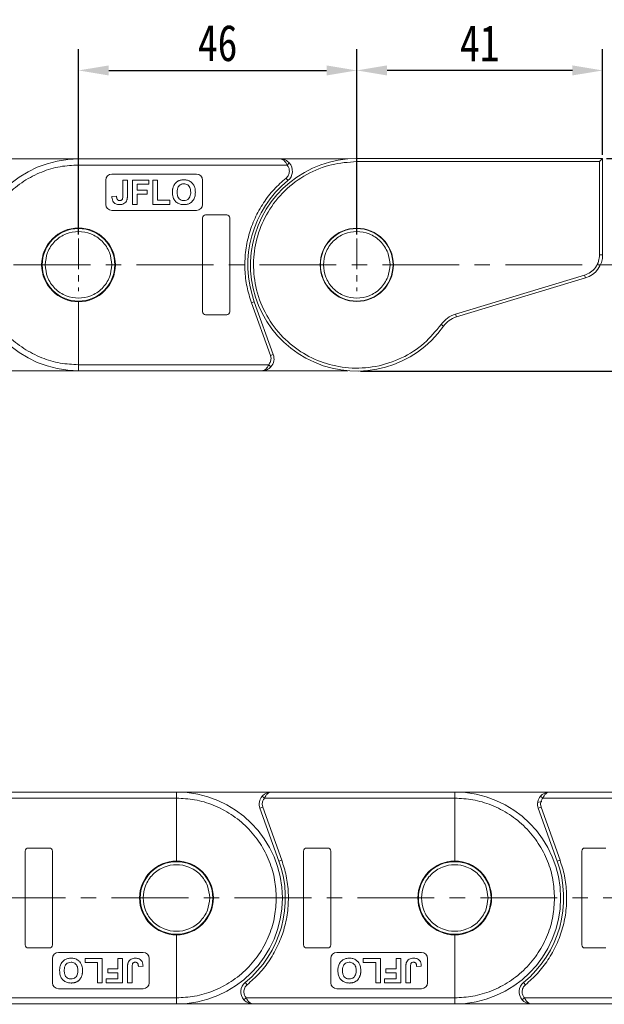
# Model space of a CAD drawing. Header units: millimetres. Extents: x 3117 to 4040, y -135 to 518.
# Tile 15 of 38: x 3548 to 3645, y 139 to 302. Entities that reach past the tile are written whole.
import ezdxf

# ---------------------------------------------------------------- set-up
doc = ezdxf.new("R2010")
doc.units = ezdxf.units.MM
doc.linetypes.add('CENTERX2', pattern=[20.32, 12.7, -2.54, 2.54, -2.54])
doc.styles.get("Standard").update_dxf_attribs({"font": '仿宋_GB2312.ttf', "width": 0.8})
doc.dimstyles.new('副本 ISO-25.1', dxfattribs={"dimtxt": 6, "dimasz": 5, "dimexe": 3.5, "dimexo": 0.625, "dimgap": 1.5, "dimtad": 1, "dimdsep": 46, "dimtxsty": 'Standard', "dimcen": 2.5, "dimadec": 0, "dimazin": 0, "dimtfac": 1, "dimtmove": 0, "dimatfit": 3, "dimfxl": 0, "dimarcsym": 0})

# ---------------------------------------------------------------- blocks, each defined once
blk = doc.blocks.new('*D1901')
at = {"color": 0, "lineweight": -2}
for p, q in [((3558.16, 266.19), (3558.16, 296.82)), ((3604.16, 266.19), (3604.16, 296.82)), ((3563.16, 293.32), (3599.16, 293.32))]:
    blk.add_line(p, q, dxfattribs=at)
at = {"color": 0, "lineweight": 9}
for points in [[(3563.16, 294.15), (3563.16, 292.49), (3558.16, 293.32)], [(3599.16, 294.15), (3599.16, 292.49), (3604.16, 293.32)]]:
    blk.add_solid(points, dxfattribs=at)
at = {"layer": 'Defpoints', "color": 0, "lineweight": 9}
for p in [(3604.16, 293.32), (3558.16, 265.56), (3604.16, 265.56)]:
    blk.add_point(p, dxfattribs=at)
at = {"color": 0, "lineweight": 9, "insert": (3581.16, 297.82), "char_height": 6, "attachment_point": 5}
blk.add_mtext('46', dxfattribs=at)
blk = doc.blocks.new('*D1885')
at = {"color": 0, "lineweight": -2}
for p, q in [((3604.16, 266.19), (3604.16, 296.82)), ((3644.8, 279.38), (3644.8, 296.82)), ((3639.8, 293.32), (3609.16, 293.32))]:
    blk.add_line(p, q, dxfattribs=at)
at = {"color": 0, "lineweight": 9}
for points in [[(3609.16, 294.15), (3609.16, 292.49), (3604.16, 293.32)], [(3639.8, 294.15), (3639.8, 292.49), (3644.8, 293.32)]]:
    blk.add_solid(points, dxfattribs=at)
at = {"layer": 'Defpoints', "color": 0, "lineweight": 9}
for p in [(3604.16, 293.32), (3644.8, 278.76), (3604.16, 265.56)]:
    blk.add_point(p, dxfattribs=at)
at = {"color": 0, "lineweight": 9, "insert": (3624.48, 297.82), "char_height": 6, "attachment_point": 5}
blk.add_mtext('41', dxfattribs=at)
blk = doc.blocks.new('*D1886')
at = {"color": 0, "lineweight": -2}
for p, q in [((3645.43, 278.76), (3709.97, 278.76)), ((3706.47, 273.76), (3706.47, 248.63)), ((3604.78, 243.63), (3709.97, 243.63))]:
    blk.add_line(p, q, dxfattribs=at)
at = {"color": 0, "lineweight": 9}
for points in [[(3705.64, 273.76), (3707.3, 273.76), (3706.47, 278.76)], [(3705.64, 248.63), (3707.3, 248.63), (3706.47, 243.63)]]:
    blk.add_solid(points, dxfattribs=at)
at = {"layer": 'Defpoints', "color": 0, "lineweight": 9}
for p in [(3644.8, 278.76), (3604.16, 243.63), (3706.47, 243.63)]:
    blk.add_point(p, dxfattribs=at)
at = {"color": 0, "lineweight": 9, "insert": (3701.97, 261.19), "char_height": 6, "attachment_point": 5, "rotation": 90}
blk.add_mtext('35', dxfattribs=at)
blk = doc.blocks.new('*D1888')
at = {"color": 0, "lineweight": -2}
for p, q in [((3645.43, 278.76), (3969.38, 278.76)), ((3965.88, 273.76), (3965.88, 144)), ((3914.92, 139), (3969.38, 139))]:
    blk.add_line(p, q, dxfattribs=at)
at = {"color": 0, "lineweight": 9}
for points in [[(3965.05, 273.76), (3966.71, 273.76), (3965.88, 278.76)], [(3965.05, 144), (3966.71, 144), (3965.88, 139)]]:
    blk.add_solid(points, dxfattribs=at)
at = {"layer": 'Defpoints', "color": 0, "lineweight": 9}
for p in [(3644.8, 278.76), (3914.29, 139), (3965.88, 139)]:
    blk.add_point(p, dxfattribs=at)
at = {"color": 0, "lineweight": 9, "insert": (3961.38, 208.88), "char_height": 6, "attachment_point": 5, "rotation": 90}
blk.add_mtext('2R+35', dxfattribs=at)

msp = doc.modelspace()

# ---------------------------------------------------------------- linework, layer by layer
at = {"color": 7, "linetype": 'Continuous', "lineweight": 15}
for p, q in [((3558.156, 278.693), (3545.517, 278.693)), ((3591.517, 278.693), (3558.156, 278.693)), ((3602.663, 278.693), (3591.517, 278.693)), ((3604.156, 278.756), (3604.156, 278.256)), ((3644.803, 278.756), (3604.156, 278.756)), ((3604.156, 278.256), (3644.303, 278.256)), ((3644.803, 278.756), (3644.303, 278.256)), ((3644.303, 278.256), (3644.303, 262.869)), ((3644.803, 262.869), (3644.803, 278.756)), ((3558.156, 267.293), (3558.156, 277.693)), ((3558.156, 277.693), (3592.635, 277.693)), ((3593.007, 278.026), (3592.635, 277.693)), ((3562.656, 275.193), (3562.656, 271.193)), ((3577.656, 276.193), (3563.656, 276.193)), ((3565.476, 275.193), (3565.476, 272.604)), ((3566.246, 275.193), (3565.476, 275.193)), ((3566.246, 272.671), (3566.246, 275.193)), ((3567.066, 275.193), (3567.066, 271.193)), ((3569.784, 275.193), (3567.066, 275.193)), ((3569.784, 274.526), (3569.784, 275.193)), ((3570.451, 275.193), (3570.451, 271.193)), ((3571.22, 275.193), (3570.451, 275.193)), ((3571.22, 271.859), (3571.22, 275.193)), ((3578.656, 271.193), (3578.656, 275.193)), ((3592.465, 275.53), (3592.781, 275.143)), ((3567.835, 273.552), (3567.835, 274.526)), ((3567.835, 274.526), (3569.784, 274.526)), ((3569.528, 273.552), (3567.835, 273.552)), ((3569.528, 272.885), (3569.528, 273.552)), ((3564.451, 272.526), (3563.682, 272.475)), ((3567.835, 272.885), (3569.528, 272.885)), ((3567.835, 271.193), (3567.835, 272.885)), ((3573.271, 271.859), (3571.22, 271.859)), ((3573.271, 271.193), (3573.271, 271.859)), ((3563.656, 270.193), (3577.656, 270.193)), ((3567.066, 271.193), (3567.835, 271.193)), ((3570.451, 271.193), (3573.271, 271.193)), ((3578.656, 268.943), (3578.656, 253.443)), ((3582.656, 269.443), (3579.156, 269.443)), ((3583.156, 253.443), (3583.156, 268.943)), ((3644.803, 262.869), (3644.303, 262.869)), ((3641.805, 259.505), (3620.472, 253.061)), ((3620.617, 252.582), (3641.949, 259.026)), ((3641.805, 259.505), (3641.949, 259.026)), ((3558.156, 244.693), (3558.156, 255.093)), ((3587.22, 255.095), (3586.75, 254.926)), ((3586.75, 254.926), (3589.891, 246.201)), ((3590.361, 246.37), (3587.22, 255.095)), ((3579.156, 252.943), (3582.656, 252.943)), ((3620.617, 252.582), (3620.472, 253.061)), ((3618.499, 251.056), (3618.091, 251.345)), ((3590.361, 246.37), (3589.891, 246.201)), ((3589.891, 246.201), (3589.98, 245.693)), ((3589.598, 244.693), (3558.156, 244.693)), ((3589.97, 244.359), (3589.598, 244.693)), ((3542.48, 243.693), (3558.156, 243.693)), ((3558.156, 243.693), (3588.48, 243.693)), ((3588.48, 243.693), (3602.663, 243.693)), ((3542.911, 173.068), (3574.353, 173.068)), ((3574.353, 174.068), (3544.029, 174.068)), ((3590.029, 174.068), (3574.353, 174.068)), ((3574.353, 173.068), (3574.353, 162.668)), ((3588.538, 173.401), (3588.911, 173.068)), ((3588.911, 173.068), (3620.353, 173.068)), ((3620.353, 174.068), (3590.029, 174.068)), ((3636.029, 174.068), (3620.353, 174.068)), ((3620.353, 173.068), (3620.353, 162.668)), ((3634.049, 172.349), (3634.724, 172.533)), ((3634.538, 173.401), (3634.911, 173.068)), ((3634.911, 173.068), (3666.353, 173.068)), ((3666.353, 174.068), (3636.029, 174.068)), ((3588.147, 171.39), (3588.618, 171.56)), ((3588.147, 171.39), (3591.288, 162.665)), ((3588.618, 171.56), (3588.529, 172.068)), ((3591.759, 162.835), (3588.618, 171.56)), ((3634.147, 171.39), (3634.618, 171.56)), ((3634.147, 171.39), (3637.288, 162.665)), ((3634.618, 171.56), (3634.529, 172.068)), ((3637.759, 162.835), (3634.618, 171.56)), ((3553.353, 164.818), (3549.853, 164.818)), ((3599.353, 164.818), (3595.853, 164.818)), ((3645.353, 164.818), (3641.853, 164.818)), ((3549.353, 164.318), (3549.353, 148.818)), ((3553.853, 148.818), (3553.853, 164.318)), ((3591.288, 162.665), (3591.759, 162.835)), ((3595.353, 164.318), (3595.353, 148.818)), ((3599.853, 148.818), (3599.853, 164.318)), ((3637.288, 162.665), (3637.759, 162.835)), ((3641.353, 164.318), (3641.353, 148.818)), ((3574.353, 150.468), (3574.353, 140.068)), ((3620.353, 150.468), (3620.353, 140.068)), ((3549.853, 148.318), (3553.353, 148.318)), ((3595.853, 148.318), (3599.353, 148.318)), ((3641.853, 148.318), (3645.353, 148.318)), ((3553.853, 146.568), (3553.853, 142.568)), ((3568.853, 147.568), (3554.853, 147.568)), ((3559.237, 146.568), (3559.237, 145.901)), ((3562.058, 146.568), (3559.237, 146.568)), ((3562.058, 142.568), (3562.058, 146.568)), ((3565.442, 146.568), (3564.673, 146.568)), ((3564.673, 146.568), (3564.673, 144.875)), ((3565.442, 142.568), (3565.442, 146.568)), ((3569.853, 142.568), (3569.853, 146.568)), ((3599.853, 146.568), (3599.853, 142.568)), ((3614.853, 147.568), (3600.853, 147.568)), ((3608.058, 146.568), (3605.237, 146.568)), ((3605.237, 146.568), (3605.237, 145.901)), ((3608.058, 142.568), (3608.058, 146.568)), ((3610.673, 146.568), (3610.673, 144.875)), ((3611.442, 146.568), (3610.673, 146.568)), ((3611.442, 142.568), (3611.442, 146.568)), ((3615.853, 142.568), (3615.853, 146.568)), ((3559.237, 145.901), (3561.289, 145.901)), ((3561.289, 145.901), (3561.289, 142.568)), ((3564.673, 144.875), (3562.981, 144.875)), ((3562.981, 144.875), (3562.981, 144.209)), ((3566.263, 145.089), (3566.263, 142.568)), ((3567.032, 142.568), (3567.032, 145.157)), ((3568.058, 145.234), (3568.827, 145.286)), ((3605.237, 145.901), (3607.289, 145.901)), ((3607.289, 145.901), (3607.289, 142.568)), ((3608.981, 144.875), (3608.981, 144.209)), ((3610.673, 144.875), (3608.981, 144.875)), ((3612.263, 145.089), (3612.263, 142.568)), ((3613.032, 142.568), (3613.032, 145.157)), ((3614.058, 145.234), (3614.827, 145.286)), ((3564.673, 143.234), (3562.725, 143.234)), ((3562.725, 143.234), (3562.725, 142.568)), ((3562.981, 144.209), (3564.673, 144.209)), ((3564.673, 144.209), (3564.673, 143.234)), ((3610.673, 143.234), (3608.725, 143.234)), ((3608.725, 143.234), (3608.725, 142.568)), ((3608.981, 144.209), (3610.673, 144.209)), ((3610.673, 144.209), (3610.673, 143.234)), ((3554.853, 141.568), (3568.853, 141.568)), ((3561.289, 142.568), (3562.058, 142.568)), ((3562.725, 142.568), (3565.442, 142.568)), ((3566.263, 142.568), (3567.032, 142.568)), ((3586.044, 142.23), (3585.728, 142.618)), ((3600.853, 141.568), (3614.853, 141.568)), ((3607.289, 142.568), (3608.058, 142.568)), ((3608.725, 142.568), (3611.442, 142.568)), ((3612.263, 142.568), (3613.032, 142.568)), ((3632.044, 142.23), (3631.728, 142.618)), ((3574.353, 140.068), (3539.874, 140.068)), ((3585.501, 139.734), (3585.874, 140.068)), ((3620.353, 140.068), (3585.874, 140.068)), ((3631.501, 139.734), (3631.874, 140.068)), ((3666.353, 140.068), (3631.874, 140.068)), ((3540.992, 139.068), (3574.353, 139.068)), ((3574.353, 139.068), (3586.992, 139.068)), ((3586.992, 139.068), (3620.353, 139.068)), ((3620.353, 139.068), (3632.992, 139.068)), ((3632.992, 139.068), (3666.353, 139.068))]:
    msp.add_line(p, q, dxfattribs=at)
at = {"color": 1, "linetype": 'CENTERX2', "lineweight": 13, "ltscale": 0.4}
for p, q in [((3558.156, 265.565), (3558.156, 256.821)), ((3604.156, 265.565), (3604.156, 256.821))]:
    msp.add_line(p, q, dxfattribs=at)
at = {"color": 1, "linetype": 'CENTERX2', "lineweight": 13}
for p, q in [((3466.156, 261.193), (3654.883, 261.193)), ((3482.353, 156.568), (3925.951, 156.568))]:
    msp.add_line(p, q, dxfattribs=at)
at = {"color": 7, "linetype": 'Continuous', "lineweight": 15}
for centre, radius in [((3558.156, 261.193), 6), ((3604.156, 261.193), 6.05), ((3604.156, 261.193), 6), ((3574.353, 156.568), 6), ((3620.353, 156.568), 6)]:
    msp.add_circle(centre, radius, dxfattribs=at)
for centre, radius, start, end in [((3558.156, 261.193), 17.5, 90, 270), ((3604.156, 261.193), 17.564, 90, 324.75089), ((3591.517, 276.693), 2, 309.19497, 41.81031), ((3563.656, 275.193), 1, 90, 180), ((3577.656, 275.193), 1, 0, 90), ((3604.156, 261.193), 18, 129.19497, 199.8008), ((3563.656, 271.193), 1, 180, 270), ((3577.656, 271.193), 1, 270, 0), ((3579.156, 268.943), 0.5, 90, 180), ((3582.656, 268.943), 0.5, 0, 90), ((3558.156, 261.193), 6.1, 90, 270), ((3558.156, 261.193), 6.1, 270, 90), ((3640.789, 262.869), 4.015, 286.80744, 0), ((3579.156, 253.443), 0.5, 180, 270), ((3582.656, 253.443), 0.5, 270, 0), ((3621.778, 248.739), 4.015, 106.80744, 144.75089), ((3588.48, 245.693), 2, 318.18969, 19.8008), ((3574.353, 156.568), 17.5, 270, 90), ((3590.029, 172.068), 2, 138.18969, 199.8008), ((3620.353, 156.568), 17.5, 270, 90), ((3636.029, 172.068), 2, 138.18969, 199.8008), ((3549.853, 164.318), 0.5, 90, 180), ((3553.353, 164.318), 0.5, 0, 90), ((3595.853, 164.318), 0.5, 90, 180), ((3599.353, 164.318), 0.5, 0, 90), ((3641.853, 164.318), 0.5, 90, 180), ((3574.353, 156.568), 6.1, 90, 270), ((3574.353, 156.568), 6.1, 270, 90), ((3574.353, 156.568), 18, 309.19497, 19.8008), ((3620.353, 156.568), 6.1, 90, 270), ((3620.353, 156.568), 6.1, 270, 90), ((3620.353, 156.568), 18, 309.19497, 19.8008), ((3549.853, 148.818), 0.5, 180, 270), ((3553.353, 148.818), 0.5, 270, 0), ((3595.853, 148.818), 0.5, 180, 270), ((3599.353, 148.818), 0.5, 270, 0), ((3641.853, 148.818), 0.5, 180, 270), ((3554.853, 146.568), 1, 90, 180), ((3568.853, 146.568), 1, 0, 90), ((3600.853, 146.568), 1, 90, 180), ((3614.853, 146.568), 1, 0, 90), ((3554.853, 142.568), 1, 180, 270), ((3568.853, 142.568), 1, 270, 0), ((3586.992, 141.068), 2, 129.19497, 221.81031), ((3600.853, 142.568), 1, 180, 270), ((3614.853, 142.568), 1, 270, 0), ((3632.992, 141.068), 2, 129.19497, 221.81031)]:
    msp.add_arc(centre, radius, start, end, dxfattribs=at)
for points, knots in [([(3558.156, 277.693), (3558.156, 277.805), (3558.156, 278.03), (3558.156, 278.33), (3558.156, 278.556), (3558.156, 278.676), (3558.156, 278.688), (3558.156, 278.693)], [0, 0, 0, 0, 0.2146939, 0.4293877, 0.6440816, 0.8587754, 1, 1, 1, 1]), ([(3618.091, 251.345), (3617.202, 250.261), (3615.375, 248.032), (3611.621, 245.642), (3607.334, 244.221), (3602.86, 243.989), (3598.617, 244.869), (3594.755, 246.74), (3591.409, 249.559), (3588.825, 253.254), (3587.298, 257.498), (3586.928, 261.857), (3587.629, 266.09), (3589.359, 270.063), (3592.13, 273.583), (3595.765, 276.263), (3599.883, 277.95), (3602.758, 278.156), (3604.156, 278.256)], [0, 0, 0, 0, 0.0599991, 0.123424, 0.1883303, 0.2524874, 0.3138118, 0.3728714, 0.4353454, 0.5, 0.5646546, 0.6271286, 0.6861882, 0.7475126, 0.8116697, 0.876576, 0.9400009, 1, 1, 1, 1]), ([(3592.635, 277.693), (3592.567, 277.828), (3592.423, 278.116), (3592.144, 278.442), (3591.835, 278.654), (3591.623, 278.68), (3591.517, 278.693)], [0, 0, 0, 0, 0.23435876, 0.49821551, 0.74848117, 1, 1, 1, 1]), ([(3591.517, 278.693), (3591.786, 278.662), (3592.205, 278.614), (3592.703, 278.327), (3592.913, 278.12), (3593.007, 278.026)], [0, 0, 0, 0, 0.4984129, 0.772928, 1, 1, 1, 1]), ([(3541.656, 261.193), (3541.709, 262.199), (3541.82, 264.272), (3542.738, 267.347), (3544.26, 270.305), (3546.406, 272.943), (3549.044, 275.089), (3552.001, 276.611), (3555.077, 277.529), (3557.15, 277.639), (3558.156, 277.693)], [0, 0, 0, 0, 0.116516, 0.2400113, 0.3686408, 0.5, 0.6313592, 0.7599887, 0.883484, 1, 1, 1, 1]), ([(3593.017, 276.693), (3593.01, 276.582), (3592.996, 276.36), (3592.881, 276.045), (3592.71, 275.756), (3592.546, 275.606), (3592.465, 275.53)], [0, 0, 0, 0, 0.2498972, 0.4999949, 0.7498974, 1, 1, 1, 1]), ([(3573.86, 274.186), (3573.905, 274.276), (3573.995, 274.458), (3574.156, 274.66), (3574.304, 274.812), (3574.433, 274.918), (3574.574, 275.014), (3574.678, 275.063), (3574.73, 275.087)], [0, 0, 0, 0, 0.2345767, 0.4746163, 0.6023936, 0.7313657, 0.8647119, 1, 1, 1, 1]), ([(3574.73, 275.087), (3574.777, 275.106), (3574.87, 275.143), (3575.012, 275.182), (3575.152, 275.212), (3575.291, 275.23), (3575.432, 275.242), (3575.526, 275.243), (3575.573, 275.244)], [0, 0, 0, 0, 0.1738242, 0.3487526, 0.5099894, 0.6719466, 0.8356798, 1, 1, 1, 1]), ([(3575.573, 275.244), (3575.775, 275.232), (3576.182, 275.207), (3576.735, 274.94), (3577.152, 274.512), (3577.433, 273.912), (3577.46, 273.453), (3577.476, 273.187)], [0, 0, 0, 0, 0.1909513, 0.3838062, 0.5672016, 0.7491578, 1, 1, 1, 1]), ([(3592.465, 275.53), (3591.784, 274.925), (3590.397, 273.692), (3588.672, 271.443), (3587.259, 268.916), (3586.254, 266.158), (3585.695, 263.277), (3585.605, 260.382), (3585.925, 257.566), (3586.478, 255.795), (3586.75, 254.926)], [0, 0, 0, 0, 0.1197899, 0.2439368, 0.3711682, 0.5, 0.6288318, 0.7560632, 0.8802101, 1, 1, 1, 1]), ([(3573.682, 273.169), (3573.682, 273.219), (3573.682, 273.319), (3573.693, 273.469), (3573.708, 273.618), (3573.737, 273.789), (3573.78, 273.981), (3573.833, 274.117), (3573.86, 274.186)], [0, 0, 0, 0, 0.1443329, 0.2888961, 0.4332599, 0.5780731, 0.7877955, 1, 1, 1, 1]), ([(3575.583, 274.577), (3575.442, 274.566), (3575.187, 274.546), (3574.863, 274.355), (3574.62, 274.076), (3574.472, 273.672), (3574.458, 273.365), (3574.451, 273.195)], [0, 0, 0, 0, 0.2069211, 0.3755229, 0.5441183, 0.7482179, 1, 1, 1, 1]), ([(3576.707, 273.206), (3576.697, 273.409), (3576.681, 273.736), (3576.495, 274.154), (3576.233, 274.412), (3575.912, 274.557), (3575.691, 274.571), (3575.583, 274.577)], [0, 0, 0, 0, 0.3011498, 0.4855558, 0.6711527, 0.8384642, 1, 1, 1, 1]), ([(3564.917, 271.141), (3564.711, 271.158), (3564.391, 271.184), (3564.026, 271.43), (3563.803, 271.735), (3563.696, 272.101), (3563.686, 272.362), (3563.682, 272.475)], [0, 0, 0, 0, 0.2947537, 0.4575977, 0.6204456, 0.836095, 1, 1, 1, 1]), ([(3564.451, 272.526), (3564.452, 272.501), (3564.454, 272.451), (3564.461, 272.376), (3564.47, 272.302), (3564.485, 272.218), (3564.507, 272.124), (3564.539, 272.061), (3564.555, 272.028)], [0, 0, 0, 0, 0.146273, 0.2926484, 0.4389475, 0.5855844, 0.7903219, 1, 1, 1, 1]), ([(3564.555, 272.028), (3564.573, 272.003), (3564.609, 271.951), (3564.677, 271.889), (3564.757, 271.845), (3564.832, 271.821), (3564.904, 271.81), (3564.946, 271.809), (3564.967, 271.808)], [0, 0, 0, 0, 0.1899344, 0.3858392, 0.560405, 0.7421212, 0.8701806, 1, 1, 1, 1]), ([(3566.158, 271.911), (3566.104, 271.791), (3565.995, 271.552), (3565.688, 271.299), (3565.317, 271.16), (3565.055, 271.148), (3564.917, 271.141)], [0, 0, 0, 0, 0.2494052, 0.4997794, 0.737005, 1, 1, 1, 1]), ([(3564.967, 271.808), (3565.035, 271.812), (3565.145, 271.817), (3565.286, 271.881), (3565.383, 271.977), (3565.472, 272.222), (3565.474, 272.438), (3565.476, 272.604)], [0, 0, 0, 0, 0.1847697, 0.2997212, 0.415218, 0.5481969, 1, 1, 1, 1]), ([(3566.246, 272.671), (3566.245, 272.621), (3566.244, 272.521), (3566.238, 272.382), (3566.228, 272.255), (3566.211, 272.14), (3566.192, 272.024), (3566.17, 271.948), (3566.158, 271.911)], [0, 0, 0, 0, 0.1952531, 0.3906374, 0.5418335, 0.6933807, 0.846202, 1, 1, 1, 1]), ([(3575.585, 271.141), (3575.383, 271.154), (3574.977, 271.178), (3574.422, 271.439), (3574.007, 271.863), (3573.726, 272.454), (3573.698, 272.906), (3573.682, 273.169)], [0, 0, 0, 0, 0.19237581, 0.386627, 0.57092084, 0.74991815, 1, 1, 1, 1]), ([(3574.451, 273.195), (3574.462, 272.992), (3574.48, 272.66), (3574.679, 272.234), (3574.959, 271.966), (3575.281, 271.825), (3575.493, 271.813), (3575.583, 271.808)], [0, 0, 0, 0, 0.3000791, 0.4915074, 0.6839278, 0.8668961, 1, 1, 1, 1]), ([(3575.583, 271.808), (3575.735, 271.823), (3576.025, 271.851), (3576.367, 272.098), (3576.6, 272.443), (3576.695, 272.826), (3576.704, 273.095), (3576.707, 273.206)], [0, 0, 0, 0, 0.2230139, 0.4267154, 0.5997431, 0.8344997, 1, 1, 1, 1]), ([(3577.476, 273.187), (3577.467, 272.986), (3577.448, 272.582), (3577.232, 271.983), (3576.823, 271.501), (3576.279, 271.214), (3575.857, 271.148), (3575.627, 271.142), (3575.585, 271.141)], [0, 0, 0, 0, 0.1916319, 0.3847476, 0.5975386, 0.7794336, 0.9598804, 1, 1, 1, 1]), ([(3552.656, 261.193), (3552.729, 261.885), (3552.842, 262.949), (3553.528, 264.23), (3554.238, 265.11), (3555.119, 265.824), (3556.4, 266.488), (3558.156, 266.826), (3559.912, 266.488), (3561.193, 265.824), (3562.074, 265.11), (3562.784, 264.23), (3563.469, 262.949), (3563.582, 261.885), (3563.656, 261.193)], [0, 0, 0, 0, 0.1197284, 0.1841803, 0.25, 0.3158197, 0.3802716, 0.5, 0.6197284, 0.6841803, 0.75, 0.8158197, 0.8802716, 1, 1, 1, 1]), ([(3598.656, 261.193), (3598.729, 261.885), (3598.842, 262.949), (3599.528, 264.23), (3600.238, 265.11), (3601.119, 265.824), (3602.4, 266.488), (3604.156, 266.826), (3605.912, 266.488), (3607.193, 265.824), (3608.074, 265.11), (3608.784, 264.23), (3609.469, 262.949), (3609.582, 261.885), (3609.656, 261.193)], [0, 0, 0, 0, 0.1197284, 0.1841803, 0.25, 0.3158197, 0.3802716, 0.5, 0.6197284, 0.6841803, 0.75, 0.8158197, 0.8802716, 1, 1, 1, 1]), ([(3644.303, 262.869), (3644.27, 262.504), (3644.202, 261.756), (3643.655, 260.74), (3642.841, 259.923), (3642.144, 259.642), (3641.805, 259.505)], [0, 0, 0, 0, 0.2435155, 0.5, 0.7564845, 1, 1, 1, 1]), ([(3558.156, 244.693), (3557.15, 244.746), (3555.077, 244.857), (3552.001, 245.775), (3549.044, 247.297), (3546.406, 249.443), (3544.26, 252.081), (3542.738, 255.038), (3541.82, 258.113), (3541.709, 260.186), (3541.656, 261.193)], [0, 0, 0, 0, 0.116516, 0.2400113, 0.3686408, 0.5, 0.6313592, 0.7599887, 0.883484, 1, 1, 1, 1]), ([(3563.656, 261.193), (3563.582, 260.501), (3563.469, 259.437), (3562.784, 258.156), (3562.074, 257.276), (3561.193, 256.561), (3559.912, 255.897), (3558.156, 255.56), (3556.4, 255.897), (3555.119, 256.561), (3554.238, 257.276), (3553.528, 258.156), (3552.842, 259.437), (3552.729, 260.501), (3552.656, 261.193)], [0, 0, 0, 0, 0.1197284, 0.1841803, 0.25, 0.3158197, 0.3802716, 0.5, 0.6197284, 0.6841803, 0.75, 0.8158197, 0.8802716, 1, 1, 1, 1]), ([(3609.656, 261.193), (3609.582, 260.501), (3609.469, 259.437), (3608.784, 258.156), (3608.074, 257.276), (3607.193, 256.561), (3605.912, 255.897), (3604.156, 255.56), (3602.4, 255.897), (3601.119, 256.561), (3600.238, 257.276), (3599.528, 258.156), (3598.842, 259.437), (3598.729, 260.501), (3598.656, 261.193)], [0, 0, 0, 0, 0.1197284, 0.1841803, 0.25, 0.3158197, 0.3802716, 0.5, 0.6197284, 0.6841803, 0.75, 0.8158197, 0.8802716, 1, 1, 1, 1]), ([(3558.156, 243.693), (3558.156, 243.704), (3558.156, 243.726), (3558.156, 243.898), (3558.156, 244.152), (3558.156, 244.433), (3558.156, 244.619), (3558.156, 244.693)], [0, 0, 0, 0, 0.21469386, 0.42938772, 0.64408158, 0.85877544, 1, 1, 1, 1]), ([(3588.48, 243.693), (3588.586, 243.706), (3588.797, 243.732), (3589.107, 243.944), (3589.386, 244.27), (3589.53, 244.557), (3589.598, 244.693)], [0, 0, 0, 0, 0.2511309, 0.5018046, 0.7656407, 1, 1, 1, 1]), ([(3589.97, 244.359), (3589.876, 244.266), (3589.666, 244.059), (3589.168, 243.771), (3588.749, 243.724), (3588.48, 243.693)], [0, 0, 0, 0, 0.2270634, 0.5015869, 1, 1, 1, 1]), ([(3574.353, 174.068), (3574.353, 174.057), (3574.353, 174.035), (3574.353, 173.862), (3574.353, 173.608), (3574.353, 173.327), (3574.353, 173.142), (3574.353, 173.068)], [0, 0, 0, 0, 0.21469386, 0.42938772, 0.64408158, 0.85877544, 1, 1, 1, 1]), ([(3574.353, 173.068), (3575.359, 173.014), (3577.432, 172.904), (3580.507, 171.986), (3583.465, 170.464), (3586.103, 168.318), (3588.249, 165.68), (3589.771, 162.722), (3590.689, 159.647), (3590.799, 157.574), (3590.853, 156.568)], [0, 0, 0, 0, 0.116516, 0.2400113, 0.3686408, 0.5, 0.6313592, 0.7599887, 0.883484, 1, 1, 1, 1]), ([(3588.538, 173.401), (3588.633, 173.495), (3588.842, 173.702), (3589.341, 173.989), (3589.759, 174.037), (3590.029, 174.068)], [0, 0, 0, 0, 0.2270634, 0.50158693, 1, 1, 1, 1]), ([(3590.029, 174.068), (3589.923, 174.055), (3589.711, 174.029), (3589.402, 173.817), (3589.122, 173.491), (3588.979, 173.203), (3588.911, 173.068)], [0, 0, 0, 0, 0.2511309, 0.5018046, 0.7656407, 1, 1, 1, 1]), ([(3620.353, 174.068), (3620.353, 174.057), (3620.353, 174.035), (3620.353, 173.862), (3620.353, 173.608), (3620.353, 173.327), (3620.353, 173.142), (3620.353, 173.068)], [0, 0, 0, 0, 0.21469386, 0.42938772, 0.64408158, 0.85877544, 1, 1, 1, 1]), ([(3620.353, 173.068), (3621.359, 173.014), (3623.432, 172.904), (3626.507, 171.986), (3629.465, 170.464), (3632.103, 168.318), (3634.249, 165.68), (3635.771, 162.722), (3636.689, 159.647), (3636.799, 157.574), (3636.853, 156.568)], [0, 0, 0, 0, 0.11651603, 0.24001133, 0.36864081, 0.5, 0.63135919, 0.75998867, 0.88348397, 1, 1, 1, 1]), ([(3634.538, 173.401), (3634.633, 173.495), (3634.842, 173.702), (3635.341, 173.989), (3635.759, 174.037), (3636.029, 174.068)], [0, 0, 0, 0, 0.2270634, 0.5015869, 1, 1, 1, 1]), ([(3636.029, 174.068), (3635.923, 174.055), (3635.711, 174.029), (3635.402, 173.817), (3635.122, 173.491), (3634.979, 173.203), (3634.911, 173.068)], [0, 0, 0, 0, 0.2511309, 0.5018046, 0.7656407, 1, 1, 1, 1]), ([(3586.044, 142.23), (3586.725, 142.836), (3588.111, 144.069), (3589.836, 146.317), (3591.25, 148.845), (3592.254, 151.603), (3592.814, 154.484), (3592.904, 157.378), (3592.584, 160.194), (3592.031, 161.965), (3591.759, 162.835)], [0, 0, 0, 0, 0.1197899, 0.2439368, 0.3711682, 0.5, 0.6288318, 0.7560632, 0.8802101, 1, 1, 1, 1]), ([(3632.044, 142.23), (3632.725, 142.836), (3634.111, 144.069), (3635.836, 146.317), (3637.25, 148.845), (3638.254, 151.603), (3638.814, 154.484), (3638.904, 157.378), (3638.584, 160.194), (3638.031, 161.965), (3637.759, 162.835)], [0, 0, 0, 0, 0.1197899, 0.2439368, 0.3711682, 0.5, 0.6288318, 0.7560632, 0.8802101, 1, 1, 1, 1]), ([(3568.853, 156.568), (3568.926, 157.26), (3569.039, 158.324), (3569.725, 159.605), (3570.435, 160.485), (3571.316, 161.199), (3572.597, 161.863), (3574.353, 162.201), (3576.109, 161.863), (3577.389, 161.199), (3578.271, 160.485), (3578.98, 159.605), (3579.666, 158.324), (3579.779, 157.26), (3579.853, 156.568)], [0, 0, 0, 0, 0.1197284, 0.1841803, 0.25, 0.3158197, 0.3802716, 0.5, 0.6197284, 0.6841803, 0.75, 0.8158197, 0.8802716, 1, 1, 1, 1]), ([(3614.853, 156.568), (3614.926, 157.26), (3615.039, 158.324), (3615.725, 159.605), (3616.435, 160.485), (3617.316, 161.199), (3618.597, 161.863), (3620.353, 162.201), (3622.109, 161.863), (3623.389, 161.199), (3624.271, 160.485), (3624.98, 159.605), (3625.666, 158.324), (3625.779, 157.26), (3625.853, 156.568)], [0, 0, 0, 0, 0.1197284, 0.1841803, 0.25, 0.3158197, 0.3802716, 0.5, 0.6197284, 0.6841803, 0.75, 0.8158197, 0.8802716, 1, 1, 1, 1]), ([(3579.853, 156.568), (3579.779, 155.876), (3579.666, 154.812), (3578.98, 153.531), (3578.271, 152.651), (3577.389, 151.937), (3576.109, 151.272), (3574.353, 150.935), (3572.597, 151.272), (3571.316, 151.937), (3570.435, 152.651), (3569.725, 153.531), (3569.039, 154.812), (3568.926, 155.876), (3568.853, 156.568)], [0, 0, 0, 0, 0.1197284, 0.1841803, 0.25, 0.3158197, 0.3802716, 0.5, 0.6197284, 0.6841803, 0.75, 0.8158197, 0.8802716, 1, 1, 1, 1]), ([(3590.853, 156.568), (3590.799, 155.561), (3590.689, 153.488), (3589.771, 150.413), (3588.249, 147.456), (3586.103, 144.818), (3583.465, 142.672), (3580.507, 141.15), (3577.432, 140.232), (3575.359, 140.121), (3574.353, 140.068)], [0, 0, 0, 0, 0.116516, 0.2400113, 0.3686408, 0.5, 0.6313592, 0.7599887, 0.883484, 1, 1, 1, 1]), ([(3625.853, 156.568), (3625.779, 155.876), (3625.666, 154.812), (3624.98, 153.531), (3624.271, 152.651), (3623.389, 151.937), (3622.109, 151.272), (3620.353, 150.935), (3618.597, 151.272), (3617.316, 151.937), (3616.435, 152.651), (3615.725, 153.531), (3615.039, 154.812), (3614.926, 155.876), (3614.853, 156.568)], [0, 0, 0, 0, 0.1197284, 0.1841803, 0.25, 0.3158197, 0.3802716, 0.5, 0.6197284, 0.6841803, 0.75, 0.8158197, 0.8802716, 1, 1, 1, 1]), ([(3636.853, 156.568), (3636.799, 155.561), (3636.689, 153.488), (3635.771, 150.413), (3634.249, 147.456), (3632.103, 144.818), (3629.465, 142.672), (3626.507, 141.15), (3623.432, 140.232), (3621.359, 140.121), (3620.353, 140.068)], [0, 0, 0, 0, 0.116516, 0.2400113, 0.3686408, 0.5, 0.6313592, 0.7599887, 0.883484, 1, 1, 1, 1]), ([(3555.032, 144.573), (3555.042, 144.775), (3555.06, 145.178), (3555.277, 145.778), (3555.686, 146.26), (3556.229, 146.546), (3556.651, 146.613), (3556.882, 146.618), (3556.924, 146.619)], [0, 0, 0, 0, 0.1916319, 0.3847476, 0.5975386, 0.7794336, 0.9598804, 1, 1, 1, 1]), ([(3556.924, 146.619), (3557.126, 146.607), (3557.532, 146.582), (3558.087, 146.321), (3558.501, 145.898), (3558.783, 145.306), (3558.811, 144.855), (3558.827, 144.592)], [0, 0, 0, 0, 0.19237581, 0.386627, 0.57092084, 0.74991815, 1, 1, 1, 1]), ([(3566.35, 145.85), (3566.405, 145.969), (3566.514, 146.209), (3566.82, 146.461), (3567.192, 146.601), (3567.454, 146.613), (3567.592, 146.619)], [0, 0, 0, 0, 0.2494052, 0.4997794, 0.737005, 1, 1, 1, 1]), ([(3567.592, 146.619), (3567.798, 146.602), (3568.118, 146.576), (3568.482, 146.331), (3568.706, 146.026), (3568.812, 145.66), (3568.823, 145.398), (3568.827, 145.286)], [0, 0, 0, 0, 0.2947537, 0.4575977, 0.6204456, 0.836095, 1, 1, 1, 1]), ([(3601.032, 144.573), (3601.042, 144.775), (3601.06, 145.178), (3601.277, 145.778), (3601.686, 146.26), (3602.229, 146.546), (3602.651, 146.613), (3602.882, 146.618), (3602.924, 146.619)], [0, 0, 0, 0, 0.1916319, 0.3847476, 0.5975386, 0.7794336, 0.9598804, 1, 1, 1, 1]), ([(3602.924, 146.619), (3603.126, 146.607), (3603.532, 146.582), (3604.087, 146.321), (3604.501, 145.898), (3604.783, 145.306), (3604.811, 144.855), (3604.827, 144.592)], [0, 0, 0, 0, 0.19237581, 0.386627, 0.57092084, 0.74991815, 1, 1, 1, 1]), ([(3612.35, 145.85), (3612.405, 145.969), (3612.514, 146.209), (3612.82, 146.461), (3613.192, 146.601), (3613.454, 146.613), (3613.592, 146.619)], [0, 0, 0, 0, 0.2494052, 0.4997794, 0.737005, 1, 1, 1, 1]), ([(3613.592, 146.619), (3613.798, 146.602), (3614.118, 146.576), (3614.482, 146.331), (3614.706, 146.026), (3614.812, 145.66), (3614.823, 145.398), (3614.827, 145.286)], [0, 0, 0, 0, 0.2947537, 0.4575977, 0.6204456, 0.836095, 1, 1, 1, 1]), ([(3556.926, 145.952), (3556.774, 145.938), (3556.483, 145.909), (3556.142, 145.663), (3555.909, 145.317), (3555.814, 144.935), (3555.805, 144.665), (3555.801, 144.554)], [0, 0, 0, 0, 0.2230139, 0.4267154, 0.5997431, 0.8344997, 1, 1, 1, 1]), ([(3558.058, 144.565), (3558.047, 144.768), (3558.029, 145.101), (3557.83, 145.526), (3557.549, 145.795), (3557.228, 145.936), (3557.015, 145.947), (3556.926, 145.952)], [0, 0, 0, 0, 0.3000791, 0.4915074, 0.6839278, 0.8668961, 1, 1, 1, 1]), ([(3566.263, 145.089), (3566.263, 145.139), (3566.264, 145.239), (3566.271, 145.378), (3566.281, 145.505), (3566.297, 145.621), (3566.316, 145.737), (3566.339, 145.812), (3566.35, 145.85)], [0, 0, 0, 0, 0.1952531, 0.3906374, 0.5418335, 0.6933807, 0.846202, 1, 1, 1, 1]), ([(3567.542, 145.952), (3567.474, 145.949), (3567.363, 145.943), (3567.223, 145.879), (3567.125, 145.784), (3567.037, 145.538), (3567.034, 145.323), (3567.032, 145.157)], [0, 0, 0, 0, 0.1847697, 0.2997212, 0.415218, 0.5481969, 1, 1, 1, 1]), ([(3567.954, 145.732), (3567.936, 145.758), (3567.9, 145.81), (3567.831, 145.871), (3567.752, 145.915), (3567.676, 145.94), (3567.605, 145.951), (3567.563, 145.952), (3567.542, 145.952)], [0, 0, 0, 0, 0.1899344, 0.3858392, 0.560405, 0.7421212, 0.8701806, 1, 1, 1, 1]), ([(3568.058, 145.234), (3568.057, 145.259), (3568.054, 145.309), (3568.048, 145.384), (3568.039, 145.459), (3568.023, 145.542), (3568.002, 145.636), (3567.97, 145.7), (3567.954, 145.732)], [0, 0, 0, 0, 0.146273, 0.2926484, 0.4389475, 0.5855844, 0.7903219, 1, 1, 1, 1]), ([(3602.926, 145.952), (3602.774, 145.938), (3602.483, 145.909), (3602.142, 145.663), (3601.909, 145.317), (3601.814, 144.935), (3601.805, 144.665), (3601.801, 144.554)], [0, 0, 0, 0, 0.2230139, 0.4267154, 0.5997431, 0.8344997, 1, 1, 1, 1]), ([(3604.058, 144.565), (3604.047, 144.768), (3604.029, 145.101), (3603.83, 145.526), (3603.549, 145.795), (3603.228, 145.936), (3603.015, 145.947), (3602.926, 145.952)], [0, 0, 0, 0, 0.3000791, 0.4915074, 0.6839278, 0.8668961, 1, 1, 1, 1]), ([(3612.263, 145.089), (3612.263, 145.139), (3612.264, 145.239), (3612.271, 145.378), (3612.281, 145.505), (3612.297, 145.621), (3612.316, 145.737), (3612.339, 145.812), (3612.35, 145.85)], [0, 0, 0, 0, 0.1952531, 0.3906374, 0.5418335, 0.6933807, 0.846202, 1, 1, 1, 1]), ([(3613.542, 145.952), (3613.474, 145.949), (3613.363, 145.943), (3613.223, 145.879), (3613.125, 145.784), (3613.037, 145.538), (3613.034, 145.323), (3613.032, 145.157)], [0, 0, 0, 0, 0.1847697, 0.2997212, 0.415218, 0.5481969, 1, 1, 1, 1]), ([(3613.954, 145.732), (3613.936, 145.758), (3613.9, 145.81), (3613.831, 145.871), (3613.752, 145.915), (3613.676, 145.94), (3613.605, 145.951), (3613.563, 145.952), (3613.542, 145.952)], [0, 0, 0, 0, 0.1899344, 0.3858392, 0.560405, 0.7421212, 0.8701806, 1, 1, 1, 1]), ([(3614.058, 145.234), (3614.057, 145.259), (3614.054, 145.309), (3614.048, 145.384), (3614.039, 145.459), (3614.023, 145.542), (3614.002, 145.636), (3613.97, 145.7), (3613.954, 145.732)], [0, 0, 0, 0, 0.146273, 0.2926484, 0.4389475, 0.5855844, 0.7903219, 1, 1, 1, 1]), ([(3556.935, 142.517), (3556.733, 142.529), (3556.327, 142.554), (3555.774, 142.821), (3555.356, 143.248), (3555.076, 143.849), (3555.048, 144.308), (3555.032, 144.573)], [0, 0, 0, 0, 0.1909513, 0.3838062, 0.5672016, 0.7491578, 1, 1, 1, 1]), ([(3555.801, 144.554), (3555.811, 144.351), (3555.827, 144.025), (3556.014, 143.606), (3556.276, 143.348), (3556.597, 143.204), (3556.817, 143.19), (3556.926, 143.183)], [0, 0, 0, 0, 0.3011498, 0.4855558, 0.6711527, 0.8384642, 1, 1, 1, 1]), ([(3556.926, 143.183), (3557.066, 143.194), (3557.321, 143.214), (3557.646, 143.406), (3557.888, 143.685), (3558.037, 144.088), (3558.05, 144.396), (3558.058, 144.565)], [0, 0, 0, 0, 0.2069211, 0.3755229, 0.5441183, 0.7482179, 1, 1, 1, 1]), ([(3558.648, 143.575), (3558.604, 143.485), (3558.514, 143.303), (3558.352, 143.1), (3558.204, 142.948), (3558.076, 142.842), (3557.935, 142.746), (3557.831, 142.698), (3557.778, 142.674)], [0, 0, 0, 0, 0.2345767, 0.4746163, 0.6023936, 0.7313657, 0.8647119, 1, 1, 1, 1]), ([(3558.827, 144.592), (3558.827, 144.542), (3558.826, 144.442), (3558.816, 144.292), (3558.801, 144.142), (3558.772, 143.972), (3558.729, 143.78), (3558.675, 143.644), (3558.648, 143.575)], [0, 0, 0, 0, 0.1443329, 0.2888961, 0.4332599, 0.5780731, 0.7877955, 1, 1, 1, 1]), ([(3602.935, 142.517), (3602.733, 142.529), (3602.327, 142.554), (3601.774, 142.821), (3601.356, 143.248), (3601.076, 143.849), (3601.048, 144.308), (3601.032, 144.573)], [0, 0, 0, 0, 0.1909513, 0.3838062, 0.5672016, 0.7491578, 1, 1, 1, 1]), ([(3601.801, 144.554), (3601.811, 144.351), (3601.827, 144.025), (3602.014, 143.606), (3602.276, 143.348), (3602.597, 143.204), (3602.817, 143.19), (3602.926, 143.183)], [0, 0, 0, 0, 0.3011498, 0.4855558, 0.6711527, 0.8384642, 1, 1, 1, 1]), ([(3602.926, 143.183), (3603.066, 143.194), (3603.321, 143.214), (3603.646, 143.406), (3603.888, 143.685), (3604.037, 144.088), (3604.05, 144.396), (3604.058, 144.565)], [0, 0, 0, 0, 0.2069211, 0.3755229, 0.5441183, 0.7482179, 1, 1, 1, 1]), ([(3604.648, 143.575), (3604.604, 143.485), (3604.514, 143.303), (3604.352, 143.1), (3604.204, 142.948), (3604.076, 142.842), (3603.935, 142.746), (3603.831, 142.698), (3603.778, 142.674)], [0, 0, 0, 0, 0.2345767, 0.4746163, 0.6023936, 0.7313657, 0.8647119, 1, 1, 1, 1]), ([(3604.827, 144.592), (3604.827, 144.542), (3604.826, 144.442), (3604.816, 144.292), (3604.801, 144.142), (3604.772, 143.972), (3604.729, 143.78), (3604.675, 143.644), (3604.648, 143.575)], [0, 0, 0, 0, 0.1443329, 0.2888961, 0.4332599, 0.5780731, 0.7877955, 1, 1, 1, 1]), ([(3557.778, 142.674), (3557.732, 142.655), (3557.639, 142.617), (3557.497, 142.579), (3557.357, 142.549), (3557.218, 142.53), (3557.077, 142.518), (3556.983, 142.517), (3556.935, 142.517)], [0, 0, 0, 0, 0.1738242, 0.3487526, 0.5099894, 0.6719466, 0.8356798, 1, 1, 1, 1]), ([(3585.492, 141.068), (3585.499, 141.179), (3585.512, 141.401), (3585.628, 141.716), (3585.799, 142.004), (3585.962, 142.155), (3586.044, 142.23)], [0, 0, 0, 0, 0.2498972, 0.4999949, 0.7498974, 1, 1, 1, 1]), ([(3603.778, 142.674), (3603.732, 142.655), (3603.639, 142.617), (3603.497, 142.579), (3603.357, 142.549), (3603.218, 142.53), (3603.077, 142.518), (3602.983, 142.517), (3602.935, 142.517)], [0, 0, 0, 0, 0.1738242, 0.3487526, 0.5099894, 0.6719466, 0.8356798, 1, 1, 1, 1]), ([(3631.492, 141.068), (3631.499, 141.179), (3631.512, 141.401), (3631.628, 141.716), (3631.799, 142.004), (3631.962, 142.155), (3632.044, 142.23)], [0, 0, 0, 0, 0.2498972, 0.4999949, 0.7498974, 1, 1, 1, 1]), ([(3574.353, 140.068), (3574.353, 139.955), (3574.353, 139.731), (3574.353, 139.431), (3574.353, 139.205), (3574.353, 139.085), (3574.353, 139.073), (3574.353, 139.068)], [0, 0, 0, 0, 0.2146939, 0.4293877, 0.6440816, 0.8587754, 1, 1, 1, 1]), ([(3585.874, 140.068), (3585.942, 139.932), (3586.085, 139.645), (3586.365, 139.319), (3586.674, 139.107), (3586.886, 139.081), (3586.992, 139.068)], [0, 0, 0, 0, 0.2343588, 0.4982155, 0.7484812, 1, 1, 1, 1]), ([(3620.353, 140.068), (3620.353, 139.955), (3620.353, 139.731), (3620.353, 139.431), (3620.353, 139.205), (3620.353, 139.085), (3620.353, 139.073), (3620.353, 139.068)], [0, 0, 0, 0, 0.2146939, 0.4293877, 0.6440816, 0.8587754, 1, 1, 1, 1]), ([(3631.874, 140.068), (3631.942, 139.932), (3632.085, 139.645), (3632.365, 139.319), (3632.674, 139.107), (3632.886, 139.081), (3632.992, 139.068)], [0, 0, 0, 0, 0.2343588, 0.4982155, 0.7484812, 1, 1, 1, 1]), ([(3586.992, 139.068), (3586.722, 139.099), (3586.304, 139.146), (3585.805, 139.434), (3585.596, 139.641), (3585.501, 139.734)], [0, 0, 0, 0, 0.4984129, 0.772928, 1, 1, 1, 1]), ([(3632.992, 139.068), (3632.722, 139.099), (3632.304, 139.146), (3631.805, 139.434), (3631.596, 139.641), (3631.501, 139.734)], [0, 0, 0, 0, 0.4984129, 0.772928, 1, 1, 1, 1])]:
    msp.add_open_spline(points, degree=3, knots=knots, dxfattribs=at)
for points in [[(3592.635, 277.693), (3592.745, 277.544), (3592.964, 277.246), (3592.999, 276.877), (3593.017, 276.693)], [(3620.472, 253.061), (3620.004, 252.874), (3619.067, 252.501), (3618.416, 251.73), (3618.091, 251.345)], [(3589.98, 245.693), (3589.962, 245.508), (3589.927, 245.14), (3589.708, 244.842), (3589.598, 244.693)], [(3588.529, 172.068), (3588.546, 172.252), (3588.582, 172.621), (3588.801, 172.919), (3588.911, 173.068)], [(3634.529, 172.068), (3634.546, 172.252), (3634.582, 172.621), (3634.801, 172.919), (3634.911, 173.068)], [(3585.874, 140.068), (3585.764, 140.217), (3585.545, 140.515), (3585.509, 140.884), (3585.492, 141.068)], [(3631.874, 140.068), (3631.764, 140.217), (3631.545, 140.515), (3631.509, 140.884), (3631.492, 141.068)]]:
    msp.add_open_spline(points, degree=3, dxfattribs=at)

# ---------------------------------------------------------------- dimensions: what is measured, and where the dimension line sits
at = {"color": 5, "lineweight": 9}
dim = msp.add_linear_dim(base=(3604.156, 293.321), p1=(3558.156, 265.565), p2=(3604.156, 265.565), dimstyle='副本 ISO-25.1', dxfattribs=at)
dim.commit()
dim.dimension.update_dxf_attribs({"geometry": '*D1901', "text_midpoint": (3581.156, 297.821)})
dim = msp.add_linear_dim(base=(3604.156, 293.321), p1=(3644.803, 278.756), p2=(3604.156, 265.565), text='41', dimstyle='副本 ISO-25.1', dxfattribs=at)
dim.commit()
dim.dimension.update_dxf_attribs({"geometry": '*D1885', "text_midpoint": (3624.479, 297.821)})
for base, p2, text, picture, middle in [((3706.472, 243.629), (3604.156, 243.629), '35', '*D1886', (3701.972, 261.193)), ((3965.88, 138.998), (3914.29, 138.998), '2R+35', '*D1888', (3961.38, 208.877))]:
    dim = msp.add_linear_dim(base=base, p1=(3644.803, 278.756), p2=p2, angle=90, text=text, dimstyle='副本 ISO-25.1', dxfattribs=at)
    dim.commit()
    dim.dimension.update_dxf_attribs({"geometry": picture, "text_midpoint": middle})

doc.saveas('drawing.dxf')
